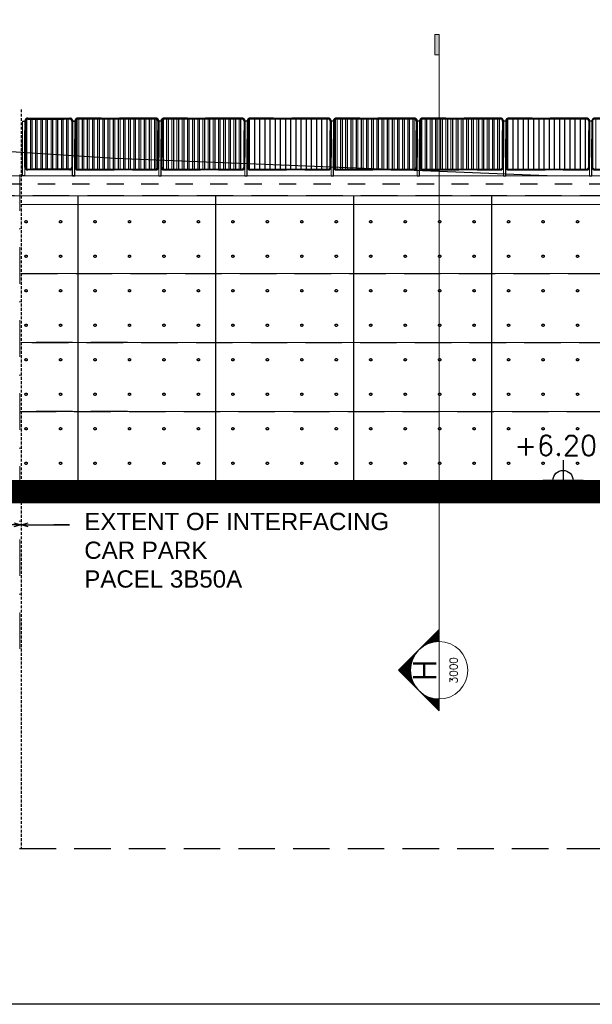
# Model space of a CAD drawing. Header units: millimetres. Extents: x 113048 to 489828, y -130780 to 23393.
# Tile 3 of 98: x 140811 to 150781, y -130780 to -113657. Entities that reach past the tile are written whole.
import ezdxf
from ezdxf.enums import TextEntityAlignment as Align

# ---------------------------------------------------------------- set-up
doc = ezdxf.new("R2010")
doc.units = ezdxf.units.MM
doc.header["$LTSCALE"] = 100
for name, pattern in [('CONTINOUS', [0]), ('Dash', [6, 3, -3]), ('DASHDOT2', [12.7, 6.35, -3.175, 0, -3.175]), ('Hidden', [9.525, 6.35, -3.175]), ('HIDDENX2', [0.75, 0.5, -0.25])]:
    doc.linetypes.add(name, pattern=pattern)
for name, color, linetype in [('+C-160', 160, 'Hidden'), ('DLN040__', 7, 'Continuous'), ('DLN210__', 7, 'Continuous'), ('DLN240__', 1, 'Continuous'), ('DLN910__', 3, 'Continuous'), ('DLN980__', 1, 'Continuous'), ('EXTDIM', 1, 'Continuous'), ('HCL246', 1, 'Continuous'), ('LEVEL', 7, 'Continuous'), ('S_Dim', 1, 'Continuous')]:
    doc.layers.add(name, color=color, linetype=linetype)
for name, color, linetype, lineweight in [('A-010-D_DIM', 211, 'Continuous', 5), ('A-WALL', 2, 'Continuous', 9), ('MARK', 7, 'Continuous', 0), ('Metal Railing', 251, 'Continuous', 9)]:
    doc.layers.add(name, color=color, linetype=linetype, lineweight=lineweight)
doc.styles.add('romans', font='romans.shx')
doc.styles.add('Swis721tBT', font='swissl.ttf')
doc.styles.add('SWISS MD BT', font='swiss.ttf')
doc.dimstyles.new('INTDIM', dxfattribs={"dimtxt": 200, "dimasz": 125, "dimexe": 100, "dimexo": 150, "dimgap": 80, "dimtad": 1, "dimdec": 0, "dimzin": 9, "dimdsep": 46, "dimtxsty": 'Swis721tBT', "dimblk": 'OPEN30', "dimcen": -125, "dimclrd": 256, "dimclre": 256, "dimclrt": 2, "dimaunit": 1, "dimadec": 1, "dimazin": 0, "dimtfac": 0.444444, "dimtdec": 0, "dimtix": 1, "dimtmove": 2, "dimatfit": 3, "dimldrblk": 'OPEN30', "dimfxl": 0, "dimtolj": 1, "dimlwd": -1, "dimlwe": -1, "dimarcsym": 0})

# ---------------------------------------------------------------- blocks, each defined once
blk = doc.blocks.new('_Open30')
at = {"color": 0, "linetype": 'ByBlock', "lineweight": -2}
for p, q in [((-1, 0.27), (0, 0)), ((0, 0), (-1, -0.27)), ((0, 0), (-1, 0))]:
    blk.add_line(p, q, dxfattribs=at)
blk = doc.blocks.new('ELEX')
at = {"layer": 'LEVEL'}
for p, q in [((0, 0.5), (0, -0.5)), ((0.5, 0), (-0.5, 0))]:
    blk.add_line(p, q, dxfattribs=at)
blk.add_circle((0, 0), 0.25, dxfattribs=at)
at = {"layer": 'LEVEL', "style": 'romans'}
blk.add_attdef('ELEX', (0.257, 0.354), '', height=0.5, dxfattribs=at)
blk = doc.blocks.new('L1500 Metal Railing')
h = blk.add_hatch()
h.set_pattern_fill('_USER', color=256, scale=90, angle=228.6498, pattern_type=0)
h.set_pattern_definition([(90, (2e-07, 885), (-90, -1e-14), [])])
edge = h.paths.add_edge_path()
edge.add_line((-680, 15), (680, 15))
edge.add_arc((680, 50), 35, 270, 360)
edge.add_line((715, 50), (715, 850))
edge.add_arc((680, 850), 35, 360, 450)
edge.add_line((680, 885), (-680, 885))
edge.add_arc((-680, 850), 35, 450, 540)
edge.add_line((-715, 850), (-715, 50))
edge.add_arc((-680, 50), 35, 180, 270)
for points in [[(-680, 0), (680, 0, 0.414214), (730, 50), (730, 850, 0.414214), (680, 900), (-680, 900, 0.414214), (-730, 850), (-730, 50, 0.414214)], [(-680, 15), (680, 15, 0.414214), (715, 50), (715, 850, 0.414214), (680, 885), (-680, 885, 0.414214), (-715, 850), (-715, 50, 0.414214)]]:
    blk.add_lwpolyline(points, format="xyb", close=True)
for points in [[(-770, -100), (-730, -100), (-730, 850), (-770, 850)], [(730, -100), (770, -100), (770, 850), (730, 850)]]:
    blk.add_lwpolyline(points, close=True)
blk = doc.blocks.new('A$C713849A3')
at = {"layer": '+C-160'}
h = blk.add_hatch(dxfattribs=at)
h.set_pattern_fill('_USER', color=256, scale=90, angle=228.6498, pattern_type=0)
h.set_pattern_definition([(90, (-112592.76, -18040.06), (-90, 6e-08), [])])
edge = h.paths.add_edge_path()
edge.add_line((-116498, -18475), (-117228, -18475))
edge.add_arc((-117228, -18440), 35, 180, 270, ccw=False)
edge.add_line((-117263, -18440), (-117263, -17640))
edge.add_arc((-117228, -17640), 35, 90, 180, ccw=False)
edge.add_line((-117228, -17605), (-116498, -17605))
edge.add_arc((-116498, -17640), 35, 0, 90, ccw=False)
edge.add_line((-116463, -17640), (-116463, -18440))
edge.add_arc((-116498, -18440), 35, -90, 0, ccw=False)
h = blk.add_hatch(dxfattribs=at)
h.set_pattern_fill('_USER', color=256, scale=90, angle=228.6498, pattern_type=0)
h.set_pattern_definition([(90, (-115677.76, -17605.06), (-90, -1e-14), [])])
edge = h.paths.add_edge_path()
edge.add_line((-116358, -18475), (-114998, -18475))
edge.add_arc((-114998, -18440), 35, 270, 360)
edge.add_line((-114963, -18440), (-114963, -17640))
edge.add_arc((-114998, -17640), 35, 360, 450)
edge.add_line((-114998, -17605), (-116358, -17605))
edge.add_arc((-116358, -17640), 35, 450, 540)
edge.add_line((-116393, -17640), (-116393, -18440))
edge.add_arc((-116358, -18440), 35, 180, 270)
h = blk.add_hatch(dxfattribs=at)
h.set_pattern_fill('_USER', color=256, scale=90, angle=228.6498, pattern_type=0)
h.set_pattern_definition([(90, (-114177.76, -17605.06), (-90, -1e-14), [])])
edge = h.paths.add_edge_path()
edge.add_line((-114858, -18475), (-113498, -18475))
edge.add_arc((-113498, -18440), 35, 270, 360)
edge.add_line((-113463, -18440), (-113463, -17640))
edge.add_arc((-113498, -17640), 35, 360, 450)
edge.add_line((-113498, -17605), (-114858, -17605))
edge.add_arc((-114858, -17640), 35, 450, 540)
edge.add_line((-114893, -17640), (-114893, -18440))
edge.add_arc((-114858, -18440), 35, 180, 270)
h = blk.add_hatch(dxfattribs=at)
h.set_pattern_fill('_USER', color=256, scale=90, angle=228.6498, pattern_type=0)
h.set_pattern_definition([(90, (-112677.76, -17605.06), (-90, -1e-14), [])])
edge = h.paths.add_edge_path()
edge.add_line((-113358, -18475), (-111998, -18475))
edge.add_arc((-111998, -18440), 35, 270, 360)
edge.add_line((-111963, -18440), (-111963, -17640))
edge.add_arc((-111998, -17640), 35, 360, 450)
edge.add_line((-111998, -17605), (-113358, -17605))
edge.add_arc((-113358, -17640), 35, 450, 540)
edge.add_line((-113393, -17640), (-113393, -18440))
edge.add_arc((-113358, -18440), 35, 180, 270)
h = blk.add_hatch(dxfattribs=at)
h.set_pattern_fill('_USER', color=256, scale=90, angle=228.6498, pattern_type=0)
h.set_pattern_definition([(90, (-111177.76, -17605.06), (-90, -1e-14), [])])
edge = h.paths.add_edge_path()
edge.add_line((-111858, -18475), (-110498, -18475))
edge.add_arc((-110498, -18440), 35, 270, 360)
edge.add_line((-110463, -18440), (-110463, -17640))
edge.add_arc((-110498, -17640), 35, 360, 450)
edge.add_line((-110498, -17605), (-111858, -17605))
edge.add_arc((-111858, -17640), 35, 450, 540)
edge.add_line((-111893, -17640), (-111893, -18440))
edge.add_arc((-111858, -18440), 35, 180, 270)
h = blk.add_hatch(dxfattribs=at)
h.set_pattern_fill('_USER', color=256, scale=90, angle=228.6498, pattern_type=0)
h.set_pattern_definition([(90, (-109677.76, -17605.06), (-90, -1e-14), [])])
edge = h.paths.add_edge_path()
edge.add_line((-110358, -18475), (-108998, -18475))
edge.add_arc((-108998, -18440), 35, 270, 360)
edge.add_line((-108963, -18440), (-108963, -17640))
edge.add_arc((-108998, -17640), 35, 360, 450)
edge.add_line((-108998, -17605), (-110358, -17605))
edge.add_arc((-110358, -17640), 35, 450, 540)
edge.add_line((-110393, -17640), (-110393, -18440))
edge.add_arc((-110358, -18440), 35, 180, 270)
h = blk.add_hatch(dxfattribs=at)
h.set_pattern_fill('_USER', color=256, scale=90, angle=228.6498, pattern_type=0)
h.set_pattern_definition([(90, (-108177.76, -17605.06), (-90, -1e-14), [])])
edge = h.paths.add_edge_path()
edge.add_line((-108858, -18475), (-107498, -18475))
edge.add_arc((-107498, -18440), 35, 270, 360)
edge.add_line((-107463, -18440), (-107463, -17640))
edge.add_arc((-107498, -17640), 35, 360, 450)
edge.add_line((-107498, -17605), (-108858, -17605))
edge.add_arc((-108858, -17640), 35, 450, 540)
edge.add_line((-108893, -17640), (-108893, -18440))
edge.add_arc((-108858, -18440), 35, 180, 270)
for p, q in [((-79361, -18940, -1), (-136982, -18940, -1)), ((-113958, -18940, -1), (-113958, -23931, -1)), ((-111558, -18940, -1), (-111558, -23931, -1)), ((-109158, -18940, -1), (-109158, -23931, -1)), ((-117346, -20291, -4), (-50461, -20291, -4)), ((-115495, -21491, -1), (-117346, -21491, -1)), ((-117157, -21491, -4), (-101958, -21491, -4)), ((-117371, -22691, 0), (-101958, -22691, -1)), ((-115495, -22691, -1), (-117346, -22691, -1))]:
    blk.add_line(p, q, dxfattribs=at)
at = {"layer": '+C-160', "ltscale": 0.05}
blk.add_line((-116358, -18940, -1), (-116358, -23891, -1), dxfattribs=at)
at = {"layer": '+C-160', "elevation": -1}
for points in [[(-116498, -18490), (-117228, -18490, -0.414214), (-117278, -18440), (-117278, -17640, -0.414214), (-117228, -17590), (-116498, -17590, -0.414214), (-116448, -17640), (-116448, -18440, -0.414214)], [(-116498, -18475), (-117228, -18475, -0.414214), (-117263, -18440), (-117263, -17640, -0.414214), (-117228, -17605), (-116498, -17605, -0.414214), (-116463, -17640), (-116463, -18440, -0.414214)], [(-116358, -18490), (-114998, -18490, 0.414214), (-114948, -18440), (-114948, -17640, 0.414214), (-114998, -17590), (-116358, -17590, 0.414214), (-116408, -17640), (-116408, -18440, 0.414214)], [(-116358, -18475), (-114998, -18475, 0.414214), (-114963, -18440), (-114963, -17640, 0.414214), (-114998, -17605), (-116358, -17605, 0.414214), (-116393, -17640), (-116393, -18440, 0.414214)], [(-114858, -18490), (-113498, -18490, 0.414214), (-113448, -18440), (-113448, -17640, 0.414214), (-113498, -17590), (-114858, -17590, 0.414214), (-114908, -17640), (-114908, -18440, 0.414214)], [(-114858, -18475), (-113498, -18475, 0.414214), (-113463, -18440), (-113463, -17640, 0.414214), (-113498, -17605), (-114858, -17605, 0.414214), (-114893, -17640), (-114893, -18440, 0.414214)], [(-113358, -18490), (-111998, -18490, 0.414214), (-111948, -18440), (-111948, -17640, 0.414214), (-111998, -17590), (-113358, -17590, 0.414214), (-113408, -17640), (-113408, -18440, 0.414214)], [(-113358, -18475), (-111998, -18475, 0.414214), (-111963, -18440), (-111963, -17640, 0.414214), (-111998, -17605), (-113358, -17605, 0.414214), (-113393, -17640), (-113393, -18440, 0.414214)], [(-111858, -18490), (-110498, -18490, 0.414214), (-110448, -18440), (-110448, -17640, 0.414214), (-110498, -17590), (-111858, -17590, 0.414214), (-111908, -17640), (-111908, -18440, 0.414214)], [(-111858, -18475), (-110498, -18475, 0.414214), (-110463, -18440), (-110463, -17640, 0.414214), (-110498, -17605), (-111858, -17605, 0.414214), (-111893, -17640), (-111893, -18440, 0.414214)], [(-110358, -18490), (-108998, -18490, 0.414214), (-108948, -18440), (-108948, -17640, 0.414214), (-108998, -17590), (-110358, -17590, 0.414214), (-110408, -17640), (-110408, -18440, 0.414214)], [(-110358, -18475), (-108998, -18475, 0.414214), (-108963, -18440), (-108963, -17640, 0.414214), (-108998, -17605), (-110358, -17605, 0.414214), (-110393, -17640), (-110393, -18440, 0.414214)], [(-108858, -18490), (-107498, -18490, 0.414214), (-107448, -18440), (-107448, -17640, 0.414214), (-107498, -17590), (-108858, -17590, 0.414214), (-108908, -17640), (-108908, -18440, 0.414214)], [(-108858, -18475), (-107498, -18475, 0.414214), (-107463, -18440), (-107463, -17640, 0.414214), (-107498, -17605), (-108858, -17605, 0.414214), (-108893, -17640), (-108893, -18440, 0.414214)], [(-107358, -18490), (-105998, -18490, 0.414214), (-105948, -18440), (-105948, -17640, 0.414214), (-105998, -17590), (-107358, -17590, 0.414214), (-107408, -17640), (-107408, -18440, 0.414214)]]:
    blk.add_lwpolyline(points, format="xyb", close=True, dxfattribs=at)
for points in [[(-117278, -18590), (-117318, -18590), (-117318, -17640), (-117278, -17640)], [(-116448, -18590), (-116408, -18590), (-116408, -17640), (-116448, -17640)], [(-116408, -18590), (-116448, -18590), (-116448, -17640), (-116408, -17640)], [(-114948, -18590), (-114908, -18590), (-114908, -17640), (-114948, -17640)], [(-114948, -18590), (-114908, -18590), (-114908, -17640), (-114948, -17640)], [(-113448, -18590), (-113408, -18590), (-113408, -17640), (-113448, -17640)], [(-113448, -18590), (-113408, -18590), (-113408, -17640), (-113448, -17640)], [(-111948, -18590), (-111908, -18590), (-111908, -17640), (-111948, -17640)], [(-111948, -18590), (-111908, -18590), (-111908, -17640), (-111948, -17640)], [(-110448, -18590), (-110408, -18590), (-110408, -17640), (-110448, -17640)], [(-110448, -18590), (-110408, -18590), (-110408, -17640), (-110448, -17640)], [(-108948, -18590), (-108908, -18590), (-108908, -17640), (-108948, -17640)], [(-108948, -18590), (-108908, -18590), (-108908, -17640), (-108948, -17640)], [(-107448, -18590), (-107408, -18590), (-107408, -17640), (-107448, -17640)], [(-107448, -18590), (-107408, -18590), (-107408, -17640), (-107448, -17640)]]:
    blk.add_lwpolyline(points, close=True, dxfattribs=at)
for points in [[(-138000, -23890), (-20346, -23890)], [(-138000, -23890), (-20890, -23890)]]:
    blk.add_lwpolyline(points, dxfattribs=at)
at = {"layer": '+C-160'}
for centre in [(-117258, -19391, -3), (-116658, -19391, -3), (-116058, -19391, -3), (-115458, -19391, -3), (-114858, -19391, -3), (-114258, -19391, -3), (-113658, -19391, -3), (-113058, -19391, -3), (-112458, -19391, -3), (-111858, -19391, -3), (-111258, -19391, -3), (-110658, -19391, -3), (-110058, -19391, -3), (-109458, -19391, -3), (-108858, -19391, -3), (-108258, -19391, -3), (-107658, -19391, -3), (-117258, -19991, -3), (-116658, -19991, -3), (-116058, -19991, -3), (-115458, -19991, -3), (-114858, -19991, -3), (-114258, -19991, -3), (-113658, -19991, -3), (-113058, -19991, -3), (-112458, -19991, -3), (-111858, -19991, -3), (-111258, -19991, -3), (-110658, -19991, -3), (-110058, -19991, -3), (-109458, -19991, -3), (-108858, -19991, -3), (-108258, -19991, -3), (-107658, -19991, -3), (-117258, -20591, -3), (-116658, -20591, -3), (-116058, -20591, -3), (-115458, -20591, -3), (-114858, -20591, -3), (-114258, -20591, -3), (-113658, -20591, -3), (-113058, -20591, -3), (-112458, -20591, -3), (-111858, -20591, -3), (-111258, -20591, -3), (-110658, -20591, -3), (-110058, -20591, -3), (-109458, -20591, -3), (-108858, -20591, -3), (-108258, -20591, -3), (-107658, -20591, -3), (-117258, -21191, -3), (-116658, -21191, -3), (-116058, -21191, -3), (-115458, -21191, -3), (-114858, -21191, -3), (-114258, -21191, -3), (-113658, -21191, -3), (-113058, -21191, -3), (-112458, -21191, -3), (-111858, -21191, -3), (-111258, -21191, -3), (-110658, -21191, -3), (-110058, -21191, -3), (-109458, -21191, -3), (-108858, -21191, -3), (-108258, -21191, -3), (-107658, -21191, -3), (-117258, -21791, -3), (-116658, -21791, -3), (-116058, -21791, -3), (-115458, -21791, -3), (-114858, -21791, -3), (-114258, -21791, -3), (-113658, -21791, -3), (-113058, -21791, -3), (-112458, -21791, -3), (-111858, -21791, -3), (-111258, -21791, -3), (-110658, -21791, -3), (-110058, -21791, -3), (-109458, -21791, -3), (-108858, -21791, -3), (-108258, -21791, -3), (-107658, -21791, -3), (-117258, -22391, -3), (-116658, -22391, -3), (-116058, -22391, -3), (-115458, -22391, -3), (-114858, -22391, -3), (-114258, -22391, -3), (-113658, -22391, -3), (-113058, -22391, -3), (-112458, -22391, -3), (-111858, -22391, -3), (-111258, -22391, -3), (-110658, -22391, -3), (-110058, -22391, -3), (-109458, -22391, -3), (-108858, -22391, -3), (-108258, -22391, -3), (-107658, -22391, -3), (-117258, -22991, -3), (-116658, -22991, -3), (-116058, -22991, -3), (-115458, -22991, -3), (-114858, -22991, -3), (-114258, -22991, -3), (-113658, -22991, -3), (-113058, -22991, -3), (-112458, -22991, -3), (-111858, -22991, -3), (-111258, -22991, -3), (-110658, -22991, -3), (-110058, -22991, -3), (-109458, -22991, -3), (-108858, -22991, -3), (-108258, -22991, -3), (-107658, -22991, -3), (-117258, -23591, -3), (-116658, -23591, -3), (-116058, -23591, -3), (-115458, -23591, -3), (-114858, -23591, -3), (-114258, -23591, -3), (-113658, -23591, -3), (-113058, -23591, -3), (-112458, -23591, -3), (-111858, -23591, -3), (-111258, -23591, -3), (-110658, -23591, -3), (-110058, -23591, -3), (-109458, -23591, -3), (-108858, -23591, -3), (-108258, -23591, -3), (-107658, -23591, -3)]:
    blk.add_circle(centre, 20, dxfattribs=at)
blk = doc.blocks.new('*X199')
at = {"color": 0}
for p, q in [((56728, 54712), (57160, 54712)), ((56740, 54725), (57147, 54725)), ((56753, 54738), (57135, 54738)), ((56765, 54750), (57122, 54750)), ((56778, 54762), (57110, 54762)), ((56790, 54775), (57097, 54775)), ((56803, 54788), (57085, 54788)), ((56815, 54800), (57072, 54800)), ((56828, 54812), (57060, 54812)), ((56840, 54825), (57047, 54825)), ((56853, 54838), (57035, 54838)), ((56865, 54850), (57022, 54850)), ((56878, 54862), (57010, 54862)), ((56890, 54875), (56997, 54875)), ((56903, 54888), (56985, 54888)), ((56915, 54900), (56972, 54900)), ((56928, 54912), (56960, 54912)), ((56940, 54925), (56947, 54925)), ((56478, 54462), (56487, 54462)), ((56490, 54475), (56503, 54475)), ((56503, 54488), (56521, 54488)), ((56515, 54500), (56540, 54500)), ((56528, 54512), (56560, 54512)), ((56540, 54525), (56582, 54525)), ((56553, 54538), (56606, 54538)), ((56565, 54550), (56632, 54550)), ((56578, 54562), (56661, 54562)), ((56590, 54575), (56694, 54575)), ((56603, 54588), (56732, 54588)), ((56615, 54600), (56781, 54600)), ((56628, 54612), (56853, 54612)), ((56640, 54625), (57247, 54625)), ((56653, 54638), (57235, 54638)), ((56665, 54650), (57222, 54650)), ((56678, 54662), (57210, 54662)), ((56690, 54675), (57197, 54675)), ((56703, 54688), (57185, 54688)), ((56715, 54700), (57172, 54700)), ((57034, 54612), (57260, 54612)), ((57107, 54600), (57272, 54600)), ((57155, 54588), (57285, 54588)), ((57194, 54575), (57297, 54575)), ((57227, 54562), (57310, 54562)), ((57256, 54550), (57322, 54550)), ((57282, 54538), (57335, 54538)), ((57305, 54525), (57347, 54525)), ((57327, 54512), (57360, 54512)), ((57348, 54500), (57372, 54500)), ((57366, 54488), (57385, 54488)), ((57384, 54475), (57397, 54475)), ((57401, 54462), (57410, 54462)), ((56215, 54200), (56271, 54200)), ((56228, 54212), (56278, 54212)), ((56240, 54225), (56284, 54225)), ((56253, 54238), (56291, 54238)), ((56265, 54250), (56298, 54250)), ((56278, 54262), (56306, 54262)), ((56290, 54275), (56314, 54275)), ((56303, 54288), (56322, 54288)), ((56315, 54300), (56331, 54300)), ((56328, 54312), (56340, 54312)), ((56340, 54325), (56349, 54325)), ((56353, 54338), (56359, 54338)), ((56365, 54350), (56369, 54350)), ((56378, 54362), (56380, 54362)), ((56390, 54375), (56391, 54375)), ((56403, 54388), (56403, 54388)), ((56428, 54412), (56428, 54412)), ((56440, 54425), (56442, 54425)), ((56453, 54438), (56456, 54438)), ((56465, 54450), (56471, 54450)), ((57417, 54450), (57422, 54450)), ((57432, 54438), (57435, 54438)), ((57446, 54425), (57447, 54425)), ((57460, 54412), (57460, 54412)), ((57485, 54388), (57485, 54388)), ((57496, 54375), (57497, 54375)), ((57508, 54362), (57510, 54362)), ((57518, 54350), (57522, 54350)), ((57529, 54338), (57535, 54338)), ((57538, 54325), (57547, 54325)), ((57548, 54312), (57560, 54312)), ((57557, 54300), (57572, 54300)), ((57565, 54288), (57585, 54288)), ((57574, 54275), (57597, 54275)), ((57582, 54262), (57610, 54262)), ((57589, 54250), (57622, 54250)), ((57596, 54238), (57635, 54238)), ((57603, 54225), (57647, 54225)), ((57610, 54212), (57660, 54212)), ((57616, 54200), (57672, 54200)), ((55953, 53938), (56197, 53938)), ((55965, 53950), (56198, 53950)), ((55978, 53962), (56200, 53962)), ((55990, 53975), (56201, 53975)), ((56003, 53988), (56203, 53988)), ((56015, 54000), (56206, 54000)), ((56028, 54012), (56208, 54012)), ((56040, 54025), (56210, 54025)), ((56053, 54038), (56213, 54038)), ((56065, 54050), (56216, 54050)), ((56078, 54062), (56219, 54062)), ((56090, 54075), (56223, 54075)), ((56103, 54088), (56227, 54088)), ((56115, 54100), (56231, 54100)), ((56128, 54112), (56235, 54112)), ((56140, 54125), (56239, 54125)), ((56153, 54138), (56244, 54138)), ((56165, 54150), (56249, 54150)), ((56178, 54162), (56254, 54162)), ((56190, 54175), (56260, 54175)), ((56203, 54188), (56265, 54188)), ((57622, 54188), (57685, 54188)), ((57628, 54175), (57697, 54175)), ((57634, 54162), (57710, 54162)), ((57639, 54150), (57722, 54150)), ((57644, 54138), (57735, 54138)), ((57648, 54125), (57747, 54125)), ((57653, 54112), (57760, 54112)), ((57657, 54100), (57772, 54100)), ((57661, 54088), (57785, 54088)), ((57665, 54075), (57797, 54075)), ((57668, 54062), (57810, 54062)), ((57671, 54050), (57822, 54050)), ((57674, 54038), (57835, 54038)), ((57677, 54025), (57847, 54025)), ((57680, 54012), (57860, 54012)), ((57682, 54000), (57872, 54000)), ((57684, 53988), (57885, 53988)), ((57686, 53975), (57897, 53975)), ((57688, 53962), (57910, 53962)), ((57689, 53950), (57922, 53950)), ((57691, 53938), (57935, 53938)), ((55890, 53875), (56194, 53875)), ((55903, 53888), (56194, 53888)), ((55915, 53900), (56194, 53900)), ((55928, 53912), (56195, 53912)), ((55940, 53925), (56196, 53925)), ((57692, 53925), (57947, 53925)), ((57692, 53912), (57960, 53912)), ((57693, 53900), (57972, 53900)), ((57694, 53888), (57985, 53888)), ((57694, 53875), (57997, 53875))]:
    blk.add_line(p, q, dxfattribs=at)
blk = doc.blocks.new('SECHL')
at = {"layer": 'MARK'}
for p, q in [((-3.414, 0), (-2, 1.414)), ((-0.586, 0), (-2, 1.414)), ((-3.414, 0), (0, 0))]:
    blk.add_line(p, q, dxfattribs=at)
for start, end in [(0, 180), (180, 0)]:
    blk.add_arc((-2, 0), 1, start, end, dxfattribs=at)
at = {"layer": 'MARK', "xscale": 0.001333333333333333, "yscale": 0.001333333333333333, "zscale": 0.001333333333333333}
blk.add_blockref('*X199', (-77.925, -71.824), dxfattribs=at)
at = {"layer": 'MARK', "style": 'romans'}
for tag, height, p in [('SECHL1', 0.8, (-2, 0.5)), ('SECHL2', 0.267, (-2, -0.5))]:
    blk.add_attdef(tag, text='', height=height, dxfattribs=at).set_placement(p, align=Align.MIDDLE)

msp = doc.modelspace()

# ---------------------------------------------------------------- hatches: boundary and pattern name
at = {"layer": 'MARK'}
h = msp.add_hatch(color=256, dxfattribs=at)
h.dxf.hatch_style = 1
h.paths.add_polyline_path([(148114.4, -113915.1), (148040.4, -113915.1), (148040.4, -114269.9), (148114.4, -114269.9)])
at = {"layer": 'Metal Railing'}
h = msp.add_hatch(dxfattribs=at)
h.set_pattern_fill('_USER', color=256, scale=90, angle=228.6498, pattern_type=0)
h.set_pattern_definition([(90, (145588.2, -115819.77), (-90, 6e-08), [])])
edge = h.paths.add_edge_path()
edge.add_line((141683.2, -116254.8), (140953.2, -116254.8))
edge.add_arc((140953.2, -116219.8), 35, 180, 270, ccw=False)
edge.add_line((140918.2, -116219.8), (140918.2, -115419.8))
edge.add_arc((140953.2, -115419.8), 35, 90, 180, ccw=False)
edge.add_line((140953.2, -115384.8), (141683.2, -115384.8))
edge.add_arc((141683.2, -115419.8), 35, 0, 90, ccw=False)
edge.add_line((141718.2, -115419.8), (141718.2, -116219.8))
edge.add_arc((141683.2, -116219.8), 35, -90, 0, ccw=False)

# ---------------------------------------------------------------- linework, layer by layer
at = {"elevation": 1.4}
msp.add_lwpolyline([(258181, -14804.9), (258181, -97779.7), (241181, -97779.7), (241181, -130779.7), (113047.6, -130779.7), (113047.6, -14804.9)], close=True, dxfattribs=at)
at = {"layer": 'A-010-D_DIM', "color": 6, "linetype": 'DASHDOT2'}
msp.add_line((140812.8, -124599.1), (140812.8, -116351), dxfattribs=at)
at = {"layer": 'A-WALL'}
msp.add_line((178819.7, -116719.8), (121199.2, -116719.8), dxfattribs=at)
at = {"layer": 'A-WALL', "color": 1}
for p, q in [((140834.5, -116870.2), (207719.7, -116870.2)), ((140834.5, -118070.2, -2.7), (207719.7, -118070.2, -2.7)), ((142686.1, -119270.2, 0), (140834.5, -119270.2, 0)), ((141023.6, -119270.2, -2.7), (156222.6, -119270.2, -2.7)), ((140809.5, -120470.2, 1.3), (156222.6, -120470.2, 0)), ((142686.1, -120470.2, 0), (140834.5, -120470.2, 0))]:
    msp.add_line(p, q, dxfattribs=at)
for centre in [(140922.6, -117170.2, -1.3), (141522.6, -117170.2, -1.3), (142122.6, -117170.2, -1.3), (142722.6, -117170.2, -1.3), (143322.6, -117170.2, -1.3), (143922.6, -117170.2, -1.3), (144522.6, -117170.2, -1.3), (145122.6, -117170.2, -1.3), (145722.6, -117170.2, -1.3), (146322.6, -117170.2, -1.3), (146922.6, -117170.2, -1.3), (147522.6, -117170.2, -1.3), (148122.6, -117170.2, -1.3), (148722.6, -117170.2, -1.3), (149322.6, -117170.2, -1.3), (149922.6, -117170.2, -1.3), (150522.6, -117170.2, -1.3), (140922.6, -117770.2, -1.3), (141522.6, -117770.2, -1.3), (142122.6, -117770.2, -1.3), (142722.6, -117770.2, -1.3), (143322.6, -117770.2, -1.3), (143922.6, -117770.2, -1.3), (144522.6, -117770.2, -1.3), (145122.6, -117770.2, -1.3), (145722.6, -117770.2, -1.3), (146322.6, -117770.2, -1.3), (146922.6, -117770.2, -1.3), (147522.6, -117770.2, -1.3), (148122.6, -117770.2, -1.3), (148722.6, -117770.2, -1.3), (149322.6, -117770.2, -1.3), (149922.6, -117770.2, -1.3), (150522.6, -117770.2, -1.3), (140922.6, -118370.2, -1.3), (141522.6, -118370.2, -1.3), (142122.6, -118370.2, -1.3), (142722.6, -118370.2, -1.3), (143322.6, -118370.2, -1.3), (143922.6, -118370.2, -1.3), (144522.6, -118370.2, -1.3), (145122.6, -118370.2, -1.3), (145722.6, -118370.2, -1.3), (146322.6, -118370.2, -1.3), (146922.6, -118370.2, -1.3), (147522.6, -118370.2, -1.3), (148122.6, -118370.2, -1.3), (148722.6, -118370.2, -1.3), (149322.6, -118370.2, -1.3), (149922.6, -118370.2, -1.3), (150522.6, -118370.2, -1.3), (140922.6, -118970.2, -1.3), (141522.6, -118970.2, -1.3), (142122.6, -118970.2, -1.3), (142722.6, -118970.2, -1.3), (143322.6, -118970.2, -1.3), (143922.6, -118970.2, -1.3), (144522.6, -118970.2, -1.3), (145122.6, -118970.2, -1.3), (145722.6, -118970.2, -1.3), (146322.6, -118970.2, -1.3), (146922.6, -118970.2, -1.3), (147522.6, -118970.2, -1.3), (148122.6, -118970.2, -1.3), (148722.6, -118970.2, -1.3), (149322.6, -118970.2, -1.3), (149922.6, -118970.2, -1.3), (150522.6, -118970.2, -1.3), (140922.6, -119570.2, -1.3), (141522.6, -119570.2, -1.3), (142122.6, -119570.2, -1.3), (142722.6, -119570.2, -1.3), (143322.6, -119570.2, -1.3), (143922.6, -119570.2, -1.3), (144522.6, -119570.2, -1.3), (145122.6, -119570.2, -1.3), (145722.6, -119570.2, -1.3), (146322.6, -119570.2, -1.3), (146922.6, -119570.2, -1.3), (147522.6, -119570.2, -1.3), (148122.6, -119570.2, -1.3), (148722.6, -119570.2, -1.3), (149322.6, -119570.2, -1.3), (149922.6, -119570.2, -1.3), (150522.6, -119570.2, -1.3), (140922.6, -120170.2, -1.3), (141522.6, -120170.2, -1.3), (142122.6, -120170.2, -1.3), (142722.6, -120170.2, -1.3), (143322.6, -120170.2, -1.3), (143922.6, -120170.2, -1.3), (144522.6, -120170.2, -1.3), (145122.6, -120170.2, -1.3), (145722.6, -120170.2, -1.3), (146322.6, -120170.2, -1.3), (146922.6, -120170.2, -1.3), (147522.6, -120170.2, -1.3), (148122.6, -120170.2, -1.3), (148722.6, -120170.2, -1.3), (149322.6, -120170.2, -1.3), (149922.6, -120170.2, -1.3), (150522.6, -120170.2, -1.3), (140922.6, -120770.2, -1.3), (141522.6, -120770.2, -1.3), (142122.6, -120770.2, -1.3), (142722.6, -120770.2, -1.3), (143322.6, -120770.2, -1.3), (143922.6, -120770.2, -1.3), (144522.6, -120770.2, -1.3), (145122.6, -120770.2, -1.3), (145722.6, -120770.2, -1.3), (146322.6, -120770.2, -1.3), (146922.6, -120770.2, -1.3), (147522.6, -120770.2, -1.3), (148122.6, -120770.2, -1.3), (148722.6, -120770.2, -1.3), (149322.6, -120770.2, -1.3), (149922.6, -120770.2, -1.3), (150522.6, -120770.2, -1.3), (140922.6, -121370.2, -1.3), (141522.6, -121370.2, -1.3), (142122.6, -121370.2, -1.3), (142722.6, -121370.2, -1.3), (143322.6, -121370.2, -1.3), (143922.6, -121370.2, -1.3), (144522.6, -121370.2, -1.3), (145122.6, -121370.2, -1.3), (145722.6, -121370.2, -1.3), (146322.6, -121370.2, -1.3), (146922.6, -121370.2, -1.3), (147522.6, -121370.2, -1.3), (148122.6, -121370.2, -1.3), (148722.6, -121370.2, -1.3), (149322.6, -121370.2, -1.3), (149922.6, -121370.2, -1.3), (150522.6, -121370.2, -1.3)]:
    msp.add_circle(centre, 20, dxfattribs=at)
at = {"layer": 'DLN210__', "color": 1, "linetype": 'Hidden'}
msp.add_line((140809.5, -128069.8), (207719.7, -128069.8), dxfattribs=at)
at = {"layer": 'DLN240__', "color": 5, "const_width": 400}
msp.add_lwpolyline([(120180.8, -121869.2), (241181, -121869.2)], dxfattribs=at)
at = {"layer": 'DLN240__', "color": 5}
for points in [[(120180.8, -121669.2), (237835.2, -121669.2)], [(120180.8, -121669.2), (237290.8, -121669.2)]]:
    msp.add_lwpolyline(points, dxfattribs=at)
at = {"layer": 'DLN910__', "linetype": 'HIDDENX2'}
msp.add_line((140834.5, -115217.7, 1.3), (140834.5, -128069.8, 1.3), dxfattribs=at)
at = {"layer": 'EXTDIM', "color": 1, "linetype": 'CONTINOUS', "ltscale": 0.05}
msp.add_line((141822.6, -116719.8), (141822.6, -121670.2), dxfattribs=at)
at = {"layer": 'HCL246', "color": 2, "linetype": 'Dash'}
msp.add_line((152826.8, -116519.8), (121199.2, -116519.8), dxfattribs=at)
at = {"layer": 'HCL246', "color": 251, "ltscale": 0.5}
msp.add_lwpolyline([(149991.9, -116369.8), (142468.4, -116069.8), (133862.8, -115519.8), (125835.8, -115019.8), (121199.2, -114499)], dxfattribs=at)
at = {"layer": 'MARK'}
msp.add_line((148114.4, -124263), (148114.4, -113915.1), dxfattribs=at)
msp.add_lwpolyline([(148114.4, -113915.1), (148040.4, -113915.1), (148040.4, -114269.9), (148114.4, -114269.9)], close=True, dxfattribs=at)
at = {"layer": 'Metal Railing'}
msp.add_line((168823.2, -116369.8), (121199.2, -116369.8), dxfattribs=at)
for points in [[(141683.2, -116269.8), (140953.2, -116269.8, -0.4142136), (140903.2, -116219.8), (140903.2, -115419.8, -0.4142136), (140953.2, -115369.8), (141683.2, -115369.8, -0.4142136), (141733.2, -115419.8), (141733.2, -116219.8, -0.4142136)], [(141683.2, -116254.8), (140953.2, -116254.8, -0.4142136), (140918.2, -116219.8), (140918.2, -115419.8, -0.4142136), (140953.2, -115384.8), (141683.2, -115384.8, -0.4142136), (141718.2, -115419.8), (141718.2, -116219.8, -0.4142136)]]:
    msp.add_lwpolyline(points, format="xyb", close=True, dxfattribs=at)
for points in [[(140903.2, -116369.8), (140863.2, -116369.8), (140863.2, -115419.8), (140903.2, -115419.8)], [(141773.2, -116369.8), (141733.2, -116369.8), (141733.2, -115419.8), (141773.2, -115419.8)]]:
    msp.add_lwpolyline(points, close=True, dxfattribs=at)
at = {"layer": 'S_Dim', "linetype": 'ByBlock'}
for p, q in [((144222.6, -116719.8, 0), (144222.6, -121710.2, 0)), ((146622.6, -116719.8, 0), (146622.6, -121710.2, 0)), ((149022.6, -116719.8, 0), (149022.6, -121710.2, 0))]:
    msp.add_line(p, q, dxfattribs=at)

# ---------------------------------------------------------------- block references
at = {"layer": '+C-160'}
msp.add_blockref('A$C713849A3', (258181, -97779.7, 1.4), dxfattribs=at)
at = {"layer": 'LEVEL'}
ref = msp.add_blockref('ELEX', (150270.7, -121669.2), dxfattribs=dict(at, xscale=699.9999999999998, yscale=699.9999999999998, zscale=699.9999999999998))
ref.add_attrib('ELEX', '+6.20', (149426.1, -121236.9), dxfattribs={"height": 350, "rotation": 360, "style": 'romans'})
at = {"layer": 'MARK', "xscale": 500, "yscale": 500, "zscale": 500, "rotation": 90}
msp.add_blockref('SECHL', (148114.4, -123970.1), dxfattribs=at).add_auto_attribs({'SECHL1': 'H', 'SECHL2': '3000'})
at = {"layer": 'Metal Railing'}
for p in [(142503.2, -116269.8), (144003.2, -116269.8), (145503.2, -116269.8), (147003.2, -116269.8), (148503.2, -116269.8), (150003.2, -116269.8), (151503.2, -116269.8)]:
    msp.add_blockref('L1500 Metal Railing', p, dxfattribs=at)

# ---------------------------------------------------------------- texts
at = {"layer": 'DLN040__', "insert": (141936.1, -122232.9, 1.3), "char_height": 300, "width": 9031.026, "attachment_point": 1, "rotation": 360, "style": 'SWISS MD BT'}
msp.add_mtext('EXTENT OF INTERFACING \\PCAR PARK \\PPACEL 3B50A', dxfattribs=at)

# ---------------------------------------------------------------- leaders
at = {"layer": 'DLN980__'}
for points in [[(140834.5, -122439.8, 1.3), (140260.1, -122439.8, 1.3), (140124.2, -122439.8, 1.3)], [(140834.5, -122439.8, 1.3), (141678.2, -122439.8, 1.3), (141406.8, -122439.8, 1.3)]]:
    msp.add_leader(points, dimstyle='INTDIM', override={"dimtad": 0, "dimclrd": 1}, dxfattribs=at)

doc.saveas('drawing.dxf')
